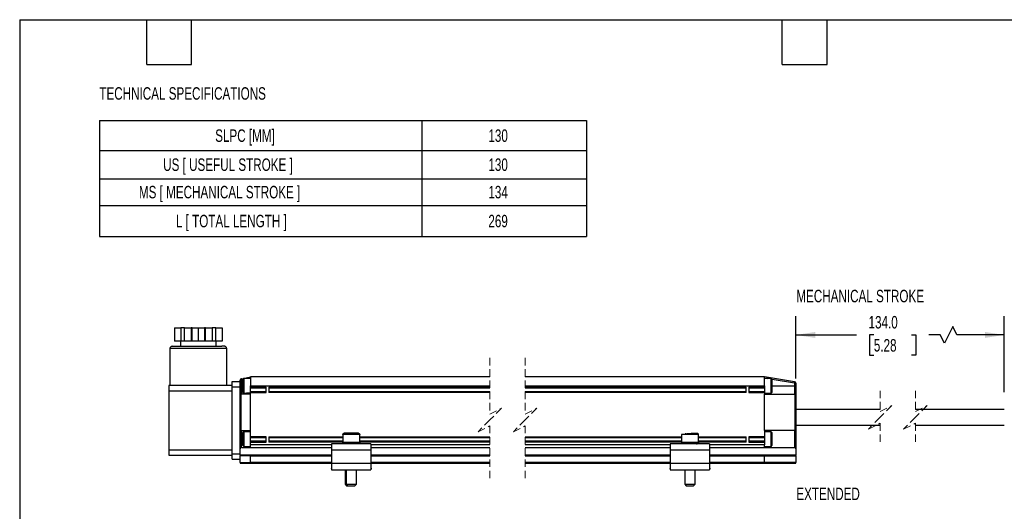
# Model space of a CAD drawing. Header units: millimetres. Extents: x 14 to 614, y 14 to 471.
# Tile 4 of 7: x 14 to 391, y 284 to 471. Entities that reach past the tile are written whole.
import ezdxf

# ---------------------------------------------------------------- set-up
doc = ezdxf.new("R2010")
doc.units = ezdxf.units.MM
doc.header["$LTSCALE"] = 2.25
doc.linetypes.add('HIDDEN', pattern=[1.905, 1.27, -0.635])
doc.layers.add('DIMENSIONS', color=140, linetype='Continuous', lineweight=25)
doc.layers.add('TEXT', color=140, linetype='Continuous', lineweight=25)
doc.styles.add('SLDTEXTSTYLE0', font='TXT', dxfattribs={"width": 0.7})
doc.dimstyles.new('SLDDIMSTYLE2', dxfattribs={"dimtxt": 4.855518, "dimasz": 7.4295, "dimexe": 0, "dimexo": 0.0625, "dimgap": 1.213879, "dimtad": 0, "dimtih": 1, "dimtoh": 1, "dimrnd": 1e-09, "dimzin": 4, "dimdsep": 46, "dimtxsty": 'SLDTEXTSTYLE0', "dimsah": 1, "dimcen": 0.09, "dimadec": 0, "dimazin": 1, "dimtfac": 1, "dimtofl": 0, "dimtmove": 0, "dimatfit": 3, "dimfxl": 0, "dimfrac": 2, "dimtolj": 1, "dimtzin": 12, "dimarcsym": 0})

# ---------------------------------------------------------------- blocks, each defined once
blk = doc.blocks.new('SW_TABLEANNOTATION_0')
at = {"layer": 'DIMENSIONS', "color": 0}
for p, q in [((0, 0), (0, -11.47)), ((0, 0), (123.2, 0)), ((123.2, 0), (123.2, -11.47)), ((123.2, 0), (186.13, 0)), ((186.13, 0), (186.13, -11.47)), ((0, -11.47), (0, -22.18)), ((0, -11.47), (123.2, -11.47)), ((123.2, -11.47), (123.2, -22.18)), ((123.2, -11.47), (186.13, -11.47)), ((186.13, -11.47), (186.13, -22.18)), ((0, -22.18), (0, -32.41)), ((0, -22.18), (123.2, -22.18)), ((123.2, -22.18), (123.2, -32.41)), ((123.2, -22.18), (186.13, -22.18)), ((186.13, -22.18), (186.13, -32.41)), ((0, -32.41), (0, -44.29)), ((0, -32.41), (123.2, -32.41)), ((123.2, -32.41), (123.2, -44.29)), ((123.2, -32.41), (186.13, -32.41)), ((186.13, -32.41), (186.13, -44.29)), ((0, -44.29), (123.2, -44.29)), ((123.2, -44.29), (186.13, -44.29))]:
    blk.add_line(p, q, dxfattribs=at)
at = {"layer": 'DIMENSIONS', "color": 0, "attachment_point": 1, "style": 'SLDTEXTSTYLE0'}
for s, insert, char_height in [('SLPC [MM]', (44.18, -3.37), 4.762), ('130', (148.6, -3.37), 4.762), ('US [ USEFUL STROKE ]', (24.3, -14.46), 4.7625), ('130', (148.6, -14.46), 4.762), ('MS [ MECHANICAL STROKE ]', (15.03, -24.93), 4.7625), ('134', (148.6, -24.93), 4.762), ('L [ TOTAL LENGTH ]', (29.17, -35.98), 4.7625), ('269', (148.6, -35.98), 4.762)]:
    blk.add_mtext(s, dxfattribs=dict(at, insert=insert, char_height=char_height))
blk = doc.blocks.new('_D_8')
at = {"layer": 'DIMENSIONS'}
for p, q in [((310.94, 334.6), (310.94, 358.31)), ((390.6, 329.3), (390.6, 358.31)), ((370.87, 354.35), (367.69, 348)), ((372.45, 351.17), (370.87, 354.35)), ((310.94, 351.17), (334.16, 351.17)), ((340.74, 351.17), (339.11, 351.17)), ((339.11, 351.17), (339.11, 343.45)), ((355.17, 351.17), (356.8, 351.17)), ((356.8, 351.17), (356.8, 343.45)), ((366.1, 351.17), (361.75, 351.17)), ((367.69, 348), (366.1, 351.17)), ((390.6, 351.17), (372.45, 351.17)), ((339.11, 343.45), (340.74, 343.45)), ((356.8, 343.45), (355.17, 343.45))]:
    blk.add_line(p, q, dxfattribs=at)
for points in [[(310.94, 351.17), (318.37, 350.03), (318.37, 352.31)], [(390.6, 351.17), (383.17, 352.31), (383.17, 350.03)]]:
    blk.add_solid(points, dxfattribs=at)
at = {"layer": 'DIMENSIONS', "char_height": 4.762, "attachment_point": 1, "style": 'SLDTEXTSTYLE0'}
for s, insert in [('134.0', (338.72, 358.4)), ('5.28', (340.74, 349.59))]:
    blk.add_mtext(s, dxfattribs=dict(at, insert=insert))

msp = doc.modelspace()

# ---------------------------------------------------------------- linework, layer by layer
for p, q in [((73.477, 353.841), (73.477, 348.841)), ((73.477, 353.841), (75.852, 353.841)), ((75.852, 353.841), (75.852, 348.841)), ((77.218, 353.841), (75.852, 353.841)), ((77.218, 348.841), (77.218, 353.841)), ((77.218, 353.841), (79.816, 353.841)), ((79.816, 353.841), (79.816, 348.841)), ((80.182, 353.841), (79.816, 353.841)), ((80.182, 348.841), (80.182, 353.841)), ((80.182, 353.841), (82.557, 353.841)), ((82.557, 353.841), (82.557, 348.841)), ((82.557, 353.841), (84.932, 353.841)), ((84.932, 353.841), (84.932, 348.841)), ((85.298, 353.841), (84.932, 353.841)), ((85.298, 348.841), (85.298, 353.841)), ((85.298, 353.841), (87.896, 353.841)), ((87.896, 353.841), (87.896, 348.841)), ((89.262, 353.841), (87.896, 353.841)), ((89.262, 348.841), (89.262, 353.841)), ((89.262, 353.841), (91.637, 353.841)), ((91.637, 353.841), (91.637, 348.841)), ((72.507, 346.841), (91.569, 346.841)), ((75.852, 348.841), (73.477, 348.841)), ((75.757, 348.841), (75.757, 346.841)), ((77.218, 348.841), (75.852, 348.841)), ((79.816, 348.841), (77.218, 348.841)), ((80.182, 348.841), (79.816, 348.841)), ((82.557, 348.841), (80.182, 348.841)), ((84.932, 348.841), (82.557, 348.841)), ((85.298, 348.841), (84.932, 348.841)), ((87.896, 348.841), (85.298, 348.841)), ((89.262, 348.841), (87.896, 348.841)), ((91.637, 348.841), (89.262, 348.841)), ((89.357, 346.841), (89.357, 348.841)), ((92.607, 346.841), (91.569, 346.841)), ((71.707, 346.041), (71.707, 331.841)), ((93.407, 346.041), (71.707, 346.041)), ((93.407, 331.841), (93.407, 346.041)), ((99.007, 334.433), (102.507, 335.241)), ((193.969, 335.241), (102.507, 335.241)), ((102.507, 335.241), (102.507, 331.741)), ((298.942, 335.241), (207.469, 335.241)), ((298.942, 331.741), (298.942, 335.241)), ((310.441, 333.325), (298.942, 335.241)), ((71.307, 331.841), (71.307, 329.841)), ((95.507, 331.841), (71.307, 331.841)), ((95.507, 333.341), (98.507, 333.341)), ((95.507, 331.341), (95.507, 333.341)), ((95.507, 331.341), (98.507, 331.341)), ((95.507, 305.741), (95.507, 331.341)), ((98.507, 333.341), (98.507, 333.92)), ((98.507, 331.341), (98.507, 333.341)), ((98.507, 331.741), (99.007, 331.741)), ((98.507, 328.041), (98.507, 331.341)), ((99.007, 331.741), (99.007, 334.433)), ((99.007, 328.541), (99.007, 331.741)), ((99.507, 331.741), (99.007, 331.741)), ((99.907, 334.541), (99.507, 334.141)), ((99.507, 334.141), (99.507, 329.341)), ((102.507, 334.541), (99.907, 334.541)), ((99.907, 334.541), (99.907, 328.941)), ((102.507, 331.241), (102.507, 331.741)), ((102.507, 331.741), (193.969, 331.741)), ((108.507, 331.241), (102.507, 331.241)), ((102.507, 330.841), (102.507, 331.241)), ((108.507, 329.241), (108.507, 331.241)), ((109.507, 331.241), (193.969, 331.241)), ((109.507, 331.241), (109.507, 329.241)), ((207.469, 331.741), (298.942, 331.741)), ((207.469, 331.241), (291.942, 331.241)), ((291.942, 329.241), (291.942, 331.241)), ((298.942, 331.241), (292.942, 331.241)), ((292.942, 331.241), (292.942, 329.241)), ((298.942, 334.734), (300.101, 334.541)), ((301.542, 334.541), (298.942, 334.541)), ((298.942, 331.741), (298.942, 331.241)), ((298.942, 331.241), (298.942, 330.841)), ((301.942, 334.141), (301.542, 334.541)), ((301.542, 330.088), (301.542, 334.541)), ((301.83, 334.253), (310.358, 332.832)), ((301.942, 330.324), (301.942, 334.141)), ((301.942, 331.741), (310.442, 331.741)), ((310.442, 332.733), (310.442, 331.741)), ((310.942, 332.733), (310.442, 332.733)), ((310.442, 331.741), (310.442, 328.541)), ((310.942, 331.741), (310.442, 331.741)), ((310.942, 332.733), (310.942, 331.741)), ((310.942, 331.741), (310.942, 328.041)), ((71.307, 329.841), (95.507, 329.841)), ((71.307, 329.841), (71.307, 307.241)), ((98.507, 315.141), (98.507, 328.041)), ((98.895, 314.654), (98.895, 328.528)), ((102.507, 328.541), (99.007, 328.541)), ((99.507, 329.341), (99.907, 328.941)), ((99.907, 328.941), (101.007, 328.941)), ((101.007, 328.991), (101.007, 328.541)), ((102.507, 328.991), (101.007, 328.991)), ((108.507, 330.841), (102.507, 330.841)), ((102.507, 329.641), (102.507, 330.841)), ((102.507, 329.241), (102.507, 329.641)), ((102.507, 329.641), (108.507, 329.641)), ((102.507, 328.541), (102.507, 329.241)), ((102.507, 329.241), (108.507, 329.241)), ((102.507, 314.641), (102.507, 328.541)), ((193.969, 330.841), (109.507, 330.841)), ((109.507, 329.641), (193.969, 329.641)), ((193.969, 329.241), (109.507, 329.241)), ((291.942, 330.841), (207.469, 330.841)), ((207.469, 329.641), (291.942, 329.641)), ((291.942, 329.241), (207.469, 329.241)), ((298.942, 330.841), (292.942, 330.841)), ((292.942, 329.641), (298.942, 329.641)), ((292.942, 329.241), (298.942, 329.241)), ((298.942, 330.841), (298.942, 329.641)), ((298.942, 329.641), (298.942, 329.241)), ((298.942, 329.241), (298.942, 328.541)), ((298.942, 328.941), (301.542, 328.941)), ((298.942, 314.68), (298.942, 328.541)), ((298.942, 328.541), (310.442, 328.541)), ((301.542, 328.941), (301.542, 330.088)), ((301.542, 328.941), (301.942, 329.341)), ((301.942, 329.341), (301.942, 330.324)), ((310.504, 328.537), (310.504, 314.684)), ((310.942, 328.041), (310.942, 315.18)), ((343.137, 322.741), (310.942, 322.741)), ((390.602, 322.741), (356.637, 322.741)), ((310.942, 316.741), (343.137, 316.741)), ((356.637, 316.741), (390.602, 316.741)), ((98.507, 305.741), (98.507, 315.141)), ((99.007, 314.641), (102.507, 314.641)), ((99.007, 308.241), (99.007, 314.641)), ((99.907, 314.241), (99.507, 313.841)), ((99.507, 313.841), (99.507, 309.041)), ((101.007, 314.241), (99.907, 314.241)), ((99.907, 314.241), (99.907, 308.641)), ((101.007, 314.641), (101.007, 314.191)), ((102.507, 314.191), (101.007, 314.191)), ((102.507, 312.241), (102.507, 314.641)), ((137.757, 313.141), (137.757, 310.141)), ((144.257, 313.141), (137.757, 313.141)), ((143.757, 313.641), (138.257, 313.641)), ((144.257, 310.141), (144.257, 313.141)), ((267.192, 313.141), (267.192, 310.141)), ((267.195, 313.141), (267.192, 313.141)), ((273.684, 313.141), (267.195, 313.141)), ((268.942, 313.412), (268.938, 313.641)), ((273.692, 313.141), (273.684, 313.141)), ((273.692, 310.141), (273.692, 313.141)), ((298.942, 314.68), (298.942, 312.241)), ((310.442, 314.68), (298.942, 314.68)), ((301.542, 314.241), (298.942, 314.241)), ((301.942, 313.841), (301.542, 314.241)), ((301.542, 310.039), (301.542, 314.241)), ((301.942, 310.239), (301.942, 313.841)), ((310.442, 314.68), (310.442, 311.441)), ((310.942, 315.18), (310.942, 311.441)), ((99.507, 309.041), (99.907, 308.641)), ((99.907, 308.641), (102.507, 308.641)), ((101.007, 308.641), (101.007, 308.517)), ((108.507, 312.241), (102.507, 312.241)), ((102.507, 311.841), (102.507, 312.241)), ((108.507, 311.841), (102.507, 311.841)), ((102.507, 310.641), (102.507, 311.841)), ((102.507, 310.241), (102.507, 310.641)), ((108.507, 310.641), (102.507, 310.641)), ((102.507, 309.241), (102.507, 310.241)), ((102.507, 310.241), (108.507, 310.241)), ((102.507, 308.241), (102.507, 309.241)), ((133.507, 309.241), (102.507, 309.241)), ((108.507, 310.241), (108.507, 312.241)), ((109.507, 312.241), (137.757, 312.241)), ((109.507, 312.241), (109.507, 310.241)), ((137.757, 311.841), (109.507, 311.841)), ((137.757, 310.641), (109.507, 310.641)), ((137.757, 310.241), (109.507, 310.241)), ((133.507, 309.641), (133.507, 307.141)), ((148.507, 309.641), (133.507, 309.641)), ((144.257, 310.141), (137.757, 310.141)), ((144.257, 312.241), (193.969, 312.241)), ((193.969, 311.841), (144.257, 311.841)), ((193.969, 310.641), (144.257, 310.641)), ((193.969, 310.241), (144.257, 310.241)), ((148.507, 309.641), (148.507, 307.141)), ((193.969, 309.241), (148.507, 309.241)), ((207.469, 312.241), (267.192, 312.241)), ((267.192, 311.841), (207.469, 311.841)), ((267.192, 310.641), (207.469, 310.641)), ((267.192, 310.241), (207.469, 310.241)), ((262.942, 309.241), (207.469, 309.241)), ((277.942, 309.641), (262.942, 309.641)), ((262.942, 309.641), (262.942, 307.141)), ((267.195, 310.141), (267.192, 310.141)), ((273.684, 310.141), (267.195, 310.141)), ((273.692, 310.141), (273.684, 310.141)), ((273.692, 312.241), (291.942, 312.241)), ((291.942, 311.841), (273.692, 311.841)), ((291.942, 310.641), (273.692, 310.641)), ((291.942, 310.241), (273.692, 310.241)), ((277.942, 309.641), (277.942, 307.141)), ((298.942, 309.241), (277.942, 309.241)), ((291.942, 310.241), (291.942, 312.241)), ((298.942, 312.241), (292.942, 312.241)), ((292.942, 312.241), (292.942, 310.241)), ((298.942, 311.841), (292.942, 311.841)), ((298.942, 310.641), (292.942, 310.641)), ((292.942, 310.241), (298.942, 310.241)), ((298.942, 312.241), (298.942, 311.841)), ((298.942, 311.841), (298.942, 310.641)), ((298.942, 310.641), (298.942, 310.241)), ((298.942, 310.241), (298.942, 309.241)), ((298.942, 308.241), (298.942, 309.241)), ((298.942, 308.641), (301.542, 308.641)), ((301.542, 308.641), (301.542, 310.039)), ((301.542, 308.641), (301.942, 309.041)), ((301.942, 309.041), (301.942, 310.239)), ((310.942, 311.441), (310.442, 311.441)), ((310.442, 311.441), (310.442, 308.202)), ((310.942, 311.441), (310.942, 307.702)), ((95.507, 307.241), (71.307, 307.241)), ((71.307, 307.241), (71.307, 305.241)), ((71.307, 305.241), (95.507, 305.241)), ((95.507, 305.741), (98.507, 305.741)), ((95.507, 303.741), (95.507, 305.741)), ((98.507, 305.241), (98.507, 305.741)), ((98.507, 305.241), (98.507, 305.041)), ((102.544, 305.241), (98.507, 305.241)), ((102.507, 305.041), (98.507, 305.041)), ((98.507, 302.441), (98.507, 305.041)), ((99.007, 308.241), (102.507, 308.241)), ((101.007, 308.517), (102.507, 308.517)), ((102.507, 308.241), (133.507, 308.241)), ((102.507, 302.441), (102.507, 305.041)), ((102.507, 305.041), (133.507, 305.041)), ((133.507, 305.241), (102.544, 305.241)), ((148.507, 307.141), (133.507, 307.141)), ((133.507, 307.141), (133.507, 302.141)), ((148.507, 308.241), (193.969, 308.241)), ((148.507, 307.141), (148.507, 302.141)), ((193.969, 305.241), (148.507, 305.241)), ((148.507, 305.041), (193.969, 305.041)), ((207.469, 308.241), (262.942, 308.241)), ((262.942, 305.241), (207.469, 305.241)), ((207.469, 305.041), (262.942, 305.041)), ((277.942, 307.141), (262.942, 307.141)), ((262.942, 307.141), (262.942, 302.141)), ((277.942, 308.241), (298.942, 308.241)), ((277.942, 307.141), (277.942, 302.141)), ((298.929, 305.241), (277.942, 305.241)), ((277.942, 305.041), (298.942, 305.041)), ((310.942, 305.241), (298.929, 305.241)), ((298.942, 308.241), (298.942, 308.202)), ((298.942, 308.202), (310.442, 308.202)), ((298.942, 302.441), (298.942, 305.041)), ((298.942, 305.041), (310.942, 305.041)), ((310.942, 307.702), (310.942, 305.241)), ((310.942, 305.041), (310.942, 305.241)), ((310.942, 305.041), (310.942, 302.441)), ((95.507, 303.741), (98.507, 303.741)), ((98.507, 302.441), (102.507, 302.441)), ((98.507, 302.441), (98.507, 302.241)), ((98.507, 302.241), (102.544, 302.241)), ((133.507, 302.441), (102.507, 302.441)), ((102.544, 302.241), (133.507, 302.241)), ((133.507, 302.141), (133.507, 299.641)), ((148.507, 302.141), (133.507, 302.141)), ((193.969, 302.441), (148.507, 302.441)), ((148.507, 302.241), (193.969, 302.241)), ((148.507, 302.141), (148.507, 299.641)), ((262.942, 302.441), (207.469, 302.441)), ((207.469, 302.241), (262.942, 302.241)), ((277.942, 302.141), (262.942, 302.141)), ((262.942, 302.141), (262.942, 299.641)), ((298.942, 302.441), (277.942, 302.441)), ((277.942, 302.241), (298.929, 302.241)), ((277.942, 302.141), (277.942, 299.641)), ((298.929, 302.241), (310.942, 302.241)), ((310.942, 302.441), (298.942, 302.441)), ((310.942, 302.241), (310.942, 302.441)), ((133.507, 300.461), (133.294, 300.184)), ((133.294, 300.184), (133.507, 300.02)), ((133.507, 299.641), (148.507, 299.641)), ((133.999, 299.641), (134.087, 299.574)), ((134.087, 299.574), (134.138, 299.641)), ((138.642, 299.641), (138.642, 294.241)), ((139.007, 299.641), (139.007, 294.241)), ((143.007, 294.241), (143.007, 299.641)), ((147.877, 299.641), (147.928, 299.574)), ((148.015, 299.641), (147.928, 299.574)), ((148.721, 300.184), (148.507, 300.461)), ((148.721, 300.184), (148.507, 300.02)), ((262.942, 300.461), (262.728, 300.184)), ((262.728, 300.184), (262.942, 300.02)), ((262.942, 299.641), (277.942, 299.641)), ((263.434, 299.641), (263.521, 299.574)), ((263.521, 299.574), (263.573, 299.641)), ((268.442, 299.641), (268.442, 294.241)), ((272.442, 294.241), (272.442, 299.641)), ((277.311, 299.641), (277.363, 299.574)), ((277.45, 299.641), (277.363, 299.574)), ((278.155, 300.184), (277.942, 300.461)), ((278.155, 300.184), (277.942, 300.02)), ((138.642, 294.241), (139.242, 293.641)), ((138.642, 294.241), (139.007, 294.241)), ((139.007, 294.241), (139.607, 293.641)), ((139.007, 294.241), (143.007, 294.241)), ((139.242, 293.641), (139.607, 293.641)), ((139.607, 293.641), (142.407, 293.641)), ((142.407, 293.641), (143.007, 294.241)), ((268.442, 294.241), (269.042, 293.641)), ((268.442, 294.241), (272.437, 294.241)), ((269.042, 293.641), (271.839, 293.641)), ((271.839, 293.641), (271.842, 293.641)), ((271.842, 293.641), (272.442, 294.241)), ((272.437, 294.241), (272.442, 294.241))]:
    msp.add_line(p, q)
at = {"color": 7, "linetype": 'HIDDEN', "lineweight": 18}
for p, q in [((193.969, 342.385), (193.969, 320.991)), ((207.469, 342.385), (207.469, 320.991)), ((343.137, 329.885), (343.137, 321.991)), ((356.637, 329.885), (356.637, 321.991)), ((343.137, 321.991), (347.637, 324.241)), ((347.637, 324.241), (343.137, 319.741)), ((356.637, 321.991), (361.137, 324.241)), ((361.137, 324.241), (356.637, 319.741)), ((193.969, 320.991), (198.469, 323.241)), ((198.469, 323.241), (193.969, 318.741)), ((207.469, 320.991), (211.969, 323.241)), ((211.969, 323.241), (207.469, 318.741)), ((193.969, 318.741), (189.469, 314.241)), ((189.469, 314.241), (193.969, 316.491)), ((193.969, 316.491), (193.969, 295.097)), ((207.469, 318.741), (202.969, 314.241)), ((202.969, 314.241), (207.469, 316.491)), ((207.469, 316.491), (207.469, 295.097)), ((343.137, 319.741), (338.637, 315.241)), ((338.637, 315.241), (343.137, 317.491)), ((343.137, 317.491), (343.137, 309.597)), ((356.637, 319.741), (352.137, 315.241)), ((352.137, 315.241), (356.637, 317.491)), ((356.637, 317.491), (356.637, 309.597))]:
    msp.add_line(p, q, dxfattribs=at)
at = {"flags": 128}
for points in [[(99.007, 334.433), (98.97, 334.424), (98.932, 334.416), (98.895, 334.407)], [(310.358, 332.832), (310.374, 332.928), (310.39, 333.02), (310.404, 333.106), (310.416, 333.18), (310.427, 333.242), (310.434, 333.287), (310.439, 333.315), (310.441, 333.325)]]:
    msp.add_lwpolyline(points, dxfattribs=at)
for centre, radius, start, end in [((99.007, 333.92), 0.5, 103.00038, 179.99808), ((310.342, 332.733), 0.6, 359.99979, 80.53786), ((99.007, 328.041), 0.5, 103.0006, 179.99796), ((99.007, 328.041), 0.5, 89.99896, 103.00125), ((310.442, 328.041), 0.5, 82.87539, 90.00001), ((310.442, 328.041), 0.5, 359.9999, 82.87501), ((99.007, 315.141), 0.5, 180.00201, 256.99943), ((99.007, 315.141), 0.5, 256.99822, 270.00157), ((275.43, 250.385), 63.294, 92.04679, 97.47895), ((310.442, 315.18), 0.5, 269.99946, 277.126), ((310.442, 315.18), 0.5, 277.12479, 0.00025), ((99.007, 307.741), 0.5, 89.99945, 179.99948), ((102.811, 305.09), 0.308, 150.453, 189.04739), ((298.129, 305.091), 0.814, 356.4916, 10.6333), ((310.442, 307.702), 0.5, 0.00015, 89.99985), ((102.822, 302.395), 0.318, 171.61096, 208.88864), ((298.129, 302.391), 0.814, 349.36662, 3.50848)]:
    msp.add_arc(centre, radius, start, end)
for points, knots in [([(72.507, 346.841), (72.394, 346.827), (72.158, 346.798), (71.89, 346.581), (71.734, 346.312), (71.716, 346.129), (71.707, 346.041)], [0, 0, 0, 0, 0.2702635, 0.5624306, 0.7897356, 1, 1, 1, 1]), ([(93.407, 346.041), (93.393, 346.155), (93.364, 346.39), (93.148, 346.659), (92.878, 346.815), (92.695, 346.833), (92.607, 346.841)], [0, 0, 0, 0, 0.2702626, 0.5624263, 0.7897315, 1, 1, 1, 1]), ([(310.358, 332.832), (310.37, 332.829), (310.392, 332.822), (310.419, 332.799), (310.439, 332.768), (310.441, 332.745), (310.442, 332.733)], [0, 0, 0, 0, 0.2484141, 0.499801, 0.748446, 1, 1, 1, 1]), ([(137.757, 313.141), (137.766, 313.212), (137.785, 313.36), (137.92, 313.527), (138.088, 313.625), (138.202, 313.636), (138.257, 313.641)], [0, 0, 0, 0, 0.2702588, 0.5624279, 0.7897286, 1, 1, 1, 1]), ([(143.757, 313.641), (143.828, 313.632), (143.976, 313.614), (144.143, 313.479), (144.241, 313.311), (144.252, 313.196), (144.257, 313.141)], [0, 0, 0, 0, 0.2702682, 0.5624347, 0.7897364, 1, 1, 1, 1]), ([(273.185, 313.641), (273.256, 313.632), (273.403, 313.614), (273.57, 313.479), (273.668, 313.311), (273.679, 313.196), (273.684, 313.141)], [0, 0, 0, 0, 0.2699666, 0.5620449, 0.7894973, 1, 1, 1, 1]), ([(273.692, 313.141), (273.687, 313.205), (273.679, 313.312), (273.613, 313.395), (273.588, 313.428)], [0, 0, 0, 0, 0.601906, 1, 1, 1, 1]), ([(138.257, 309.641), (138.187, 309.65), (138.039, 309.668), (137.871, 309.804), (137.774, 309.972), (137.763, 310.086), (137.757, 310.141)], [0, 0, 0, 0, 0.2702682, 0.5624347, 0.7897364, 1, 1, 1, 1]), ([(144.257, 310.141), (144.249, 310.07), (144.23, 309.923), (144.095, 309.755), (143.927, 309.658), (143.812, 309.647), (143.757, 309.641)], [0, 0, 0, 0, 0.27025981, 0.56242775, 0.78972894, 1, 1, 1, 1]), ([(267.192, 310.141), (267.239, 310.108), (267.443, 309.967), (267.873, 309.971), (268.413, 309.902), (269.013, 309.866), (269.7, 309.824), (270.427, 309.788), (271.134, 309.754), (271.764, 309.725), (272.281, 309.701), (272.719, 309.674), (273.001, 309.665), (273.153, 309.645), (273.17, 309.643)], [0, 0, 0, 0, 0.0284631, 0.1223303, 0.2020017, 0.3031235, 0.4205228, 0.5451303, 0.6659346, 0.7729459, 0.8596378, 0.9237549, 0.9913288, 1, 1, 1, 1]), ([(273.684, 310.141), (273.675, 310.07), (273.657, 309.923), (273.522, 309.755), (273.354, 309.658), (273.24, 309.647), (273.185, 309.641)], [0, 0, 0, 0, 0.27055612, 0.56281412, 0.78997559, 1, 1, 1, 1]), ([(273.356, 309.673), (273.361, 309.674), (273.434, 309.687), (273.551, 309.782), (273.67, 309.946), (273.685, 310.078), (273.692, 310.141)], [0, 0, 0, 0, 0.0263422, 0.3607429, 0.6935496, 1, 1, 1, 1])]:
    msp.add_open_spline(points, degree=3, knots=knots)
at = {"layer": 'TEXT'}
for p, q in [((14.287, 471.487), (614.362, 471.487)), ((14.287, 471.487), (14.287, 14.287)), ((62.865, 454.342), (62.865, 471.487)), ((80.01, 454.342), (80.01, 471.487)), ((305.752, 454.342), (305.752, 471.487)), ((322.897, 454.342), (322.897, 471.487)), ((62.865, 454.342), (80.01, 454.342)), ((305.752, 454.342), (322.897, 454.342))]:
    msp.add_line(p, q, dxfattribs=at)

# ---------------------------------------------------------------- block references
at = {"layer": 'DIMENSIONS'}
msp.add_blockref('SW_TABLEANNOTATION_0', (44.82, 432.997), dxfattribs=at)

# ---------------------------------------------------------------- texts
at = {"layer": 'DIMENSIONS', "char_height": 4.7625, "attachment_point": 1, "style": 'SLDTEXTSTYLE0'}
for s, insert in [('TECHNICAL SPECIFICATIONS', (44.728, 445.726)), ('MECHANICAL STROKE', (311.118, 368.4)), ('EXTENDED', (311.118, 292.89))]:
    msp.add_mtext(s, dxfattribs=dict(at, insert=insert))

# ---------------------------------------------------------------- dimensions: what is measured, and where the dimension line sits
at = {"layer": 'DIMENSIONS'}
dim = msp.add_linear_dim(base=(390.602, 351.17), p1=(310.942, 331.741), p2=(390.602, 326.441), text='134.0', dimstyle='SLDDIMSTYLE2', dxfattribs=at)
dim.commit()
dim.dimension.update_dxf_attribs({"geometry": '_D_8', "text_midpoint": (347.955, 351.17), "dimtype": 160})

doc.saveas('drawing.dxf')
